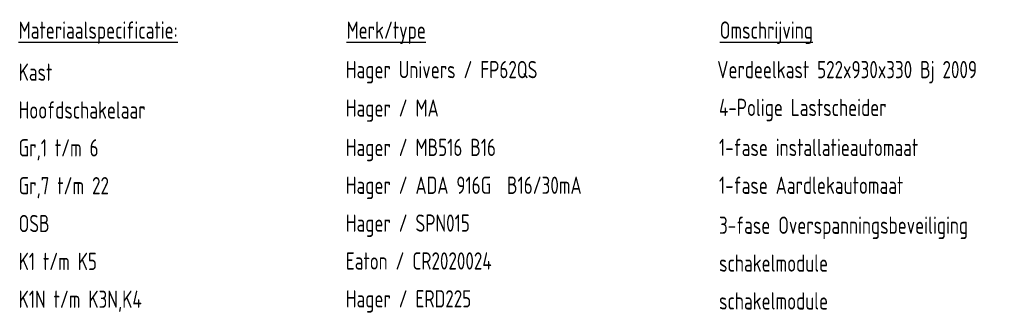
# Model space of a CAD drawing. Header units: millimetres. Extents: x -11937 to 214890, y -181324 to 108665.
# Tile 32 of 47: x 5734 to 10937, y 25420 to 26971. Entities that reach past the tile are written whole.
import ezdxf

# ---------------------------------------------------------------- set-up
doc = ezdxf.new("R2010")
doc.units = ezdxf.units.MM
doc.header["$LTSCALE"] = 100
doc.layers.add('EL6-----', color=7, linetype='Continuous')
doc.styles.add('2_5', font='iso.shx', dxfattribs={"height": 2.5})

msp = doc.modelspace()

# ---------------------------------------------------------------- texts
at = {"layer": 'EL6-----', "color": 1, "style": '2_5', "width": 0.8}
for s, height, p in [('%%UMateriaalspecificatie:', 91.126, (5728.7, 26870.9)), ('%%UMerk/type', 91.126, (7461.6, 26870.9)), ('%%UOmschrijving', 91.126, (9433.5, 26870.9)), ('Hager Univers / FP62QS', 91.126, (7457.6, 26662.2)), ('Verdeelkast 522x930x330 Bj 2009', 91.126, (9420.2, 26662.2)), ('Kast', 91.13, (5728.7, 26648.8)), ('Hoofdschakelaar', 91.126, (5728.7, 26448.8)), ('Hager / MA ', 91.126, (7457.6, 26459.3)), ('4-Polige Lastscheider', 91.126, (9429.5, 26462.3)), ('Gr,1 t/m 6', 91.13, (5728.7, 26248.8)), ('Hager / MB516 B16', 91.126, (7457.6, 26251.1)), ('1-fase installatieautomaat', 91.126, (9429.5, 26251.1)), ('Gr,7 t/m 22', 91.126, (5728.7, 26048.8)), ('Hager / ADA 916G  B16/30mA', 91.126, (7457.6, 26051.1)), ('1-fase Aardlekautomaat', 91.126, (9429.5, 26051.1)), ('OSB', 91.13, (5728.7, 25848.8)), ('Hager / SPN015', 91.126, (7457.6, 25851.1)), ('3-fase Overspanningsbeveiliging', 91.126, (9429.5, 25839.9)), ('K1 t/m K5', 91.13, (5728.7, 25648.8)), ('Eaton / CR2020024', 91.126, (7457.6, 25651.1)), ('schakelmodule', 91.126, (9429.5, 25639.9)), ('K1N t/m K3N,K4', 91.126, (5728.7, 25448.8)), ('Hager / ERD225', 91.126, (7457.6, 25451.1)), ('schakelmodule', 91.126, (9429.5, 25439.9))]:
    msp.add_text(s, height=height, dxfattribs=at).set_placement(p)

doc.saveas('drawing.dxf')
